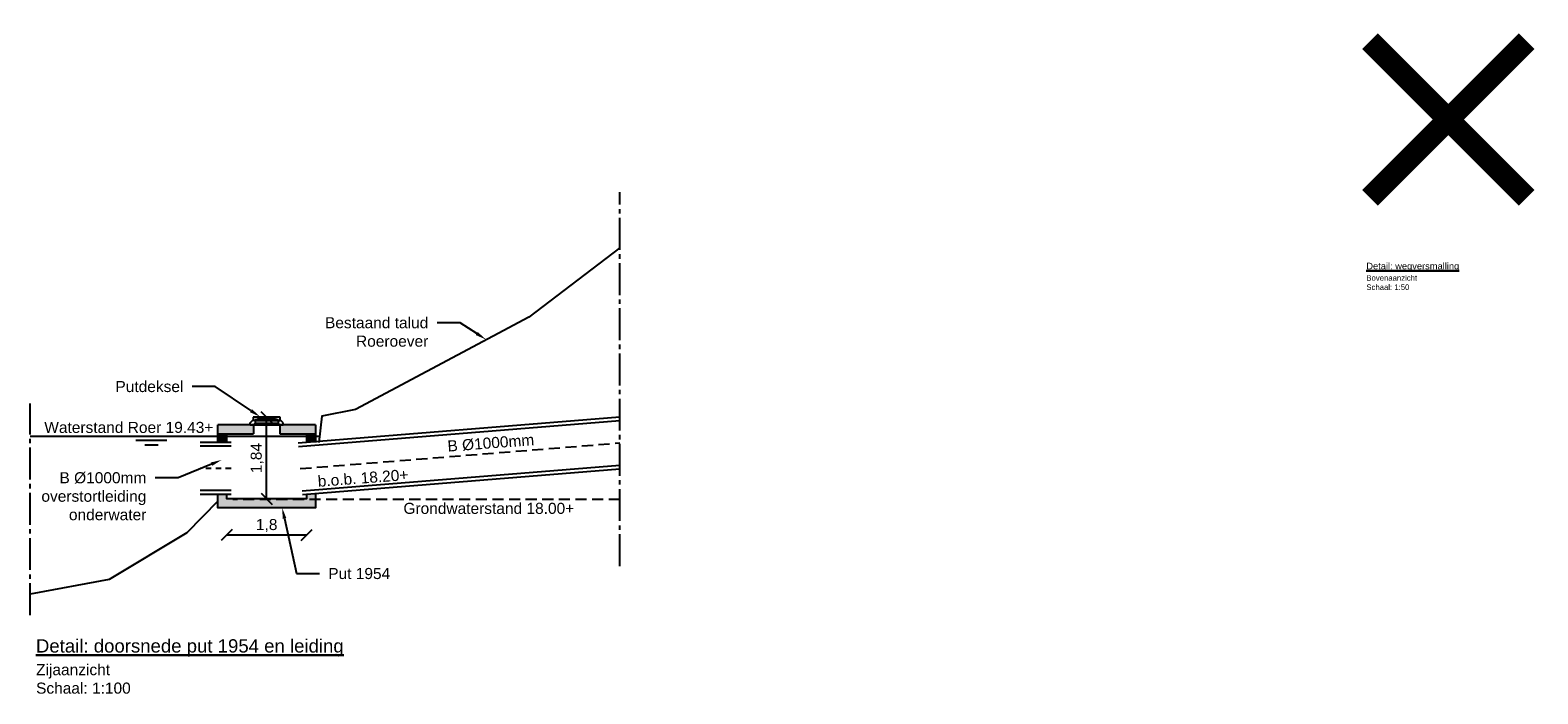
# Model space of a CAD drawing. Header units: metres. Extents: x 8 to 122, y -18 to 26.
# Tile 43 of 54: x 88 to 122, y -15 to 0. Entities that reach past the tile are written whole.
import ezdxf
from ezdxf import colors
from ezdxf.entities.mleader import LeaderData, LeaderLine
from ezdxf.math import Vec2, Vec3

# ---------------------------------------------------------------- set-up
doc = ezdxf.new("R2010")
doc.units = ezdxf.units.M
doc.header["$PDMODE"] = 1
doc.linetypes.add('ACAD_ISO04W100', pattern=[30, 24, -3, 0, -3])
doc.linetypes.add('DASHED2', pattern=[0.375, 0.25, -0.125])
doc.layers.add('N-WE-AL-DETAIL-G', color=7, linetype='Continuous')
doc.layers.add('X-XX-AL-DETAIL-G', color=7, linetype='Continuous')
for name, color, linetype, lineweight in [('X-XX-AL-AANKLEDING-M', 7, 'Continuous', 18), ('X-XX-AL-AANKLEDING-T25', 7, 'Continuous', 25), ('X-XX-AL-AANKLEDING-T30', 7, 'Continuous', 30)]:
    doc.layers.add(name, color=color, linetype=linetype, lineweight=lineweight)
doc.styles.add('NLCS_ISO', font='arial.ttf')
doc.styles.get("Standard").update_dxf_attribs({"font": 'arial.ttf'})
doc.dimstyles.new('NLCS_1-100', dxfattribs={"dimscale": 0.1, "dimtxt": 2.5, "dimasz": 2.5, "dimexe": 1.25, "dimexo": 0.625, "dimtad": 1, "dimtxsty": 'Standard', "dimblk": 'OBLIQUE', "dimcen": 0, "dimse1": 1, "dimse2": 1, "dimadec": 0, "dimazin": 0, "dimtfac": 1, "dimtmove": 0, "dimatfit": 3, "dimfxl": 1, "dimarcsym": 0})

# ---------------------------------------------------------------- blocks, each defined once
blk = doc.blocks.new('A$C09B27C97')
for p, q in [((0, 0.045), (0.065, 0.114)), ((0, 0), (0, 0.045)), ((0, 0), (0.07, 0)), ((0.675, 0.17), (0.065, 0.17)), ((0.065, 0.17), (0.065, 0.12)), ((0.065, 0.12), (0.065, 0.098)), ((0.065, 0.098), (0.065, 0.114)), ((0.108, 0.098), (0.065, 0.098)), ((0.07, 0), (0.108, 0.04)), ((0.07, 0), (0.67, 0)), ((0.108, 0.12), (0.152, 0.12)), ((0.108, 0.098), (0.108, 0.12)), ((0.108, 0.098), (0.108, 0.04)), ((0.108, 0.098), (0.631, 0.098)), ((0.108, 0.04), (0.631, 0.04)), ((0.152, 0.12), (0.174, 0.145)), ((0.174, 0.145), (0.566, 0.145)), ((0.566, 0.145), (0.588, 0.12)), ((0.588, 0.12), (0.631, 0.12)), ((0.631, 0.12), (0.631, 0.098)), ((0.631, 0.098), (0.631, 0.04)), ((0.631, 0.098), (0.675, 0.098)), ((0.67, 0), (0.631, 0.04)), ((0.67, 0), (0.74, 0)), ((0.675, 0.098), (0.675, 0.17)), ((0.739, 0.044), (0.675, 0.11)), ((0.74, 0), (0.74, 0.045))]:
    blk.add_line(p, q)
at = {"flags": 128}
blk.add_lwpolyline([(0.675, 0.17), (0.675, 0.17)], dxfattribs=at)
blk = doc.blocks.new('_Oblique')
at = {"color": 0, "linetype": 'ByBlock', "lineweight": -2}
blk.add_line((-0.5, -0.5), (0.5, 0.5), dxfattribs=at)
blk = doc.blocks.new('*D124')
at = {"layer": 'Defpoints', "color": 0, "transparency": 16777216}
for p in [(93.143, -8.635), (93.143, -8.635), (93.143, -10.475)]:
    blk.add_point(p, dxfattribs=at)
at = {"layer": 'X-XX-AL-AANKLEDING-M', "color": 0, "lineweight": -2, "transparency": 16777216}
blk.add_line((93.143, -10.475), (93.143, -8.635), dxfattribs=at)
at = {"layer": 'X-XX-AL-AANKLEDING-M', "color": 0, "lineweight": -2, "transparency": 16777216, "xscale": 0.25, "yscale": 0.25, "zscale": 0.25}
for p, rotation in [((93.143, -8.635), 90), ((93.143, -10.475), 270)]:
    blk.add_blockref('_Oblique', p, dxfattribs=dict(at, rotation=rotation))
at = {"layer": 'X-XX-AL-AANKLEDING-M', "color": 0, "transparency": 16777216, "insert": (92.93, -9.555), "char_height": 0.25, "attachment_point": 5, "rotation": 90}
blk.add_mtext('1,84', dxfattribs=at)
blk = doc.blocks.new('*D125')
at = {"layer": 'Defpoints', "color": 0, "transparency": 16777216}
for p in [(92.243, -10.475), (94.043, -10.475), (94.043, -11.291)]:
    blk.add_point(p, dxfattribs=at)
at = {"layer": 'X-XX-AL-AANKLEDING-M', "color": 0, "lineweight": -2, "transparency": 16777216}
blk.add_line((92.243, -11.291), (94.043, -11.291), dxfattribs=at)
at = {"layer": 'X-XX-AL-AANKLEDING-M', "color": 0, "lineweight": -2, "transparency": 16777216, "xscale": 0.25, "yscale": 0.25, "zscale": 0.25, "rotation": 180}
blk.add_blockref('_Oblique', (92.243, -11.291), dxfattribs=at)
at = {"layer": 'X-XX-AL-AANKLEDING-M', "color": 0, "lineweight": -2, "transparency": 16777216, "xscale": 0.25, "yscale": 0.25, "zscale": 0.25}
blk.add_blockref('_Oblique', (94.043, -11.291), dxfattribs=at)
at = {"layer": 'X-XX-AL-AANKLEDING-M', "color": 0, "transparency": 16777216, "insert": (93.143, -11.079), "char_height": 0.25, "attachment_point": 5}
blk.add_mtext('1,8', dxfattribs=at)

msp = doc.modelspace()

# ---------------------------------------------------------------- hatches: boundary and pattern name
at = {"layer": 'N-WE-AL-DETAIL-G'}
h = msp.add_hatch(color=252, dxfattribs=at)
h.dxf.hatch_style = 1
h.paths.add_polyline_path([(92.843, -9.005), (92.843, -8.805), (92.043, -8.805), (92.043, -9.005)])
h = msp.add_hatch(color=252, dxfattribs=at)
h.dxf.hatch_style = 1
h.paths.add_polyline_path([(94.243, -9.005), (94.243, -8.805), (93.443, -8.805), (93.443, -9.005)])
h = msp.add_hatch(color=252, dxfattribs=at)
h.dxf.hatch_style = 1
h.paths.add_polyline_path([(92.243, -9.205), (92.243, -9.005), (92.043, -9.005), (92.043, -9.205)])
h = msp.add_hatch(color=252, dxfattribs=at)
h.dxf.hatch_style = 1
h.paths.add_polyline_path([(94.243, -9.005), (94.043, -9.005), (94.043, -9.205), (94.243, -9.205)])
h = msp.add_hatch(color=252, dxfattribs=at)
h.dxf.hatch_style = 1
h.paths.add_polyline_path([(94.243, -10.375), (94.043, -10.375), (94.043, -10.475), (92.243, -10.475), (92.243, -10.375), (92.043, -10.375), (92.043, -10.675), (94.243, -10.675)])

# ---------------------------------------------------------------- linework, layer by layer
at = {"layer": 'N-WE-AL-DETAIL-G', "linetype": 'ACAD_ISO04W100', "ltscale": 0.03}
for points in [[(101.111, -11.994), (101.111, -3.55)], [(87.807, -13.1), (87.807, -8.326)]]:
    msp.add_lwpolyline(points, dxfattribs=at)
at = {"layer": 'N-WE-AL-DETAIL-G', "color": 252}
for points in [[(101.111, -4.811), (99.055, -6.371), (95.145, -8.461), (94.386, -8.612), (94.322, -9.205)], [(92.043, -10.525), (91.344, -11.242), (89.593, -12.3), (87.807, -12.624)]]:
    msp.add_lwpolyline(points, dxfattribs=at)
at = {"layer": 'N-WE-AL-DETAIL-G'}
for points in [[(92.043, -9.205), (92.043, -8.805)], [(92.843, -8.805), (92.043, -8.805)], [(92.843, -8.805), (92.843, -9.005)], [(94.243, -8.805), (93.404, -8.805)], [(93.443, -8.805), (93.443, -9.005)], [(93.855, -9.209), (101.111, -8.625)], [(93.862, -9.294), (101.111, -8.71)], [(94.243, -8.805), (94.243, -9.205)], [(92.043, -9.005), (92.843, -9.005)], [(92.243, -9.205), (92.243, -9.005)], [(93.443, -9.005), (94.243, -9.005)], [(94.043, -9.005), (94.043, -9.205)], [(92.343, -9.205), (91.643, -9.205)], [(92.343, -9.29), (91.643, -9.29)], [(93.943, -10.291), (101.111, -9.713)], [(93.949, -10.375), (101.111, -9.799)], [(92.343, -10.29), (91.643, -10.29)], [(92.343, -10.375), (91.643, -10.375)], [(94.243, -10.375), (94.243, -10.675), (92.043, -10.675), (92.043, -10.375)], [(94.043, -10.375), (94.043, -10.475), (92.243, -10.475), (92.243, -10.375)]]:
    msp.add_lwpolyline(points, dxfattribs=at)
at = {"layer": 'N-WE-AL-DETAIL-G', "color": 5}
for points in [[(87.807, -9.061), (94.337, -9.061)], [(90.892, -9.161), (90.192, -9.161)], [(90.692, -9.261), (90.392, -9.261)]]:
    msp.add_lwpolyline(points, dxfattribs=at)
at = {"layer": 'N-WE-AL-DETAIL-G', "linetype": 'DASHED2'}
msp.add_lwpolyline([(93.902, -9.792), (101.111, -9.212)], dxfattribs=at)
at = {"layer": 'N-WE-AL-DETAIL-G', "linetype": 'DASHED2', "ltscale": 0.5}
msp.add_lwpolyline([(92.343, -9.79), (91.643, -9.79)], dxfattribs=at)
at = {"layer": 'N-WE-AL-DETAIL-G', "color": 5, "linetype": 'DASHED2'}
msp.add_lwpolyline([(101.111, -10.49), (92.381, -10.49)], dxfattribs=at)
at = {"layer": 'X-XX-AL-DETAIL-G', "color": 1, "const_width": 0.5}
for points in [[(121.571, -3.679), (118.035, -0.144)], [(118.035, -3.679), (121.571, -0.144)]]:
    msp.add_lwpolyline(points, dxfattribs=at)

# ---------------------------------------------------------------- block references
at = {"layer": 'N-WE-AL-DETAIL-G'}
msp.add_blockref('A$C09B27C97', (92.773, -8.805), dxfattribs=at)

# ---------------------------------------------------------------- texts
at = {"layer": 'X-XX-AL-AANKLEDING-T25', "style": 'NLCS_ISO'}
for s, p in [('Waterstand Roer 19.43+', (88.126, -8.987)), ('Grondwaterstand 18.00+', (96.228, -10.815))]:
    msp.add_text(s, height=0.25, dxfattribs=at).set_placement(p)
for s, p in [('B %%C1000mm ', (97.232, -9.41)), ('b.o.b. 18.20+', (94.305, -10.205))]:
    msp.add_text(s, height=0.25, rotation=4.3313, dxfattribs=at).set_placement(p)
at = {"layer": 'X-XX-AL-AANKLEDING-T25', "attachment_point": 1, "style": 'NLCS_ISO'}
for s, insert, char_height, width in [('Bovenaanzicht\\PSchaal: 1:50', (117.952, -5.426), 0.125, 0.97569), ('Zijaanzicht\\PSchaal: 1:100', (87.941, -14.207), 0.25, 2.32196)]:
    msp.add_mtext(s, dxfattribs=dict(at, insert=insert, char_height=char_height, width=width))
at = {"layer": 'X-XX-AL-AANKLEDING-T30', "style": 'NLCS_ISO'}
for s, height, p in [('%%UDetail: wegversmalling', 0.15, (117.951, -5.295)), ('%%UDetail: doorsnede put 1954 en leiding', 0.3, (87.938, -13.945))]:
    msp.add_text(s, height=height, dxfattribs=at).set_placement(p)

# ---------------------------------------------------------------- dimensions: what is measured, and where the dimension line sits
at = {"layer": 'X-XX-AL-AANKLEDING-M'}
dim = msp.add_linear_dim(base=(93.143, -8.635), p1=(93.143, -10.475), p2=(93.143, -8.635), angle=90, dimstyle='NLCS_1-100', dxfattribs=at)
dim.commit()
dim.dimension.update_dxf_attribs({"geometry": '*D124', "text_midpoint": (92.93, -9.555)})
dim = msp.add_linear_dim(base=(94.043, -11.291), p1=(92.243, -10.475), p2=(94.043, -10.475), dimstyle='NLCS_1-100', dxfattribs=at)
dim.commit()
dim.dimension.update_dxf_attribs({"geometry": '*D125', "text_midpoint": (93.143, -11.079)})

# ---------------------------------------------------------------- leaders
at = {"layer": 'X-XX-AL-AANKLEDING-T25'}
ml = msp.add_multileader_mtext('Standard', dxfattribs=at)
ml.set_content('Bestaand talud\\PRoeroever', color=256, style='NLCS_ISO')
ml.set_leader_properties()
ml.build(insert=Vec2(0, 0))
ml.multileader.update_dxf_attribs({"arrow_head_size": 0.25})
ctx = ml.context
ctx.base_point, ctx.char_height, ctx.arrow_head_size, ctx.landing_gap_size, ctx.plane_origin = Vec3(94.309, -6.501), 0.25, 0.25, 0.2, Vec3(84.764, -6.281)
ctx.text_align_type = 2
notes = []
notes.append((ctx, [(1, (1, 1, 0), (97.507, -6.501), (-1, 0), 0.519, [(0, [(98.092, -6.879)], 0, [])])]))
ctx.mtext.insert, ctx.mtext.alignment, ctx.mtext.flow_direction = Vec3(96.789, -6.374), 3, 5
ml = msp.add_multileader_mtext('Standard', dxfattribs=at)
ml.set_content('Putdeksel', color=256, style='NLCS_ISO')
ml.set_leader_properties()
ml.build(insert=Vec2(0, 0))
ml.multileader.update_dxf_attribs({"arrow_head_size": 0.25})
ctx = ml.context
ctx.base_point, ctx.char_height, ctx.arrow_head_size, ctx.landing_gap_size, ctx.plane_origin = Vec3(89.583, -7.942), 0.25, 0.25, 0.2, Vec3(79.241, -7.722)
ctx.text_align_type = 2
notes.append((ctx, [(1, (1, 1, 0), (91.984, -7.942), (-1, 0), 0.519, [(0, [(92.996, -8.624)], 0, [])])]))
ctx.mtext.insert, ctx.mtext.alignment, ctx.mtext.flow_direction = Vec3(91.265, -7.815), 3, 5
ml = msp.add_multileader_mtext('Standard', dxfattribs=at)
ml.set_content('B %%C1000mm \\Poverstortleiding\\Ponderwater', color=256, style='NLCS_ISO')
ml.set_leader_properties()
ml.build(insert=Vec2(0, 0))
ml.multileader.update_dxf_attribs({"arrow_head_size": 0.25})
ctx = ml.context
ctx.base_point, ctx.char_height, ctx.arrow_head_size, ctx.landing_gap_size, ctx.plane_origin = Vec3(87.896, -10.002), 0.25, 0.25, 0.2, Vec3(79.788, -10.751)
ctx.text_align_type = 2
notes.append((ctx, [(1, (1, 1, 0), (91.148, -10.002), (-1, 0), 0.519, [(0, [(92.128, -9.597)], 0, [])])]))
ctx.mtext.insert, ctx.mtext.alignment, ctx.mtext.flow_direction = Vec3(90.429, -9.874), 3, 5
ml = msp.add_multileader_mtext('Standard', dxfattribs=at)
ml.set_content('Put 1954', color=256, style='NLCS_ISO')
ml.set_leader_properties()
ml.build(insert=Vec2(0, 0))
ml.multileader.update_dxf_attribs({"arrow_head_size": 0.25})
ctx = ml.context
ctx.base_point, ctx.char_height, ctx.arrow_head_size, ctx.landing_gap_size, ctx.plane_origin = Vec3(94.332, -12.163), 0.25, 0.25, 0.2, Vec3(84.009, -11.943)
notes.append((ctx, [(0, (1, 1, 0), (93.813, -12.163), (1, 0), 0.519, [(0, [(93.493, -10.675)], 0, [])])]))
ctx.mtext.insert, ctx.mtext.flow_direction = Vec3(94.532, -12.036), 5
for ctx, leaders in notes:
    for number, flags, end, landing, length, lines in leaders:
        leader = LeaderData()
        leader.index, (leader.has_last_leader_line, leader.has_dogleg_vector, leader.attachment_direction) = number, flags
        leader.last_leader_point, leader.dogleg_vector, leader.dogleg_length = Vec3(end), Vec3(landing), length
        for number, points, colour, breaks in lines:
            line = LeaderLine()
            line.index, line.vertices, line.color, line.breaks = number, Vec3.list(points), colors.encode_raw_color(colour), breaks
            leader.lines.append(line)
        ctx.leaders.append(leader)

doc.saveas('drawing.dxf')
